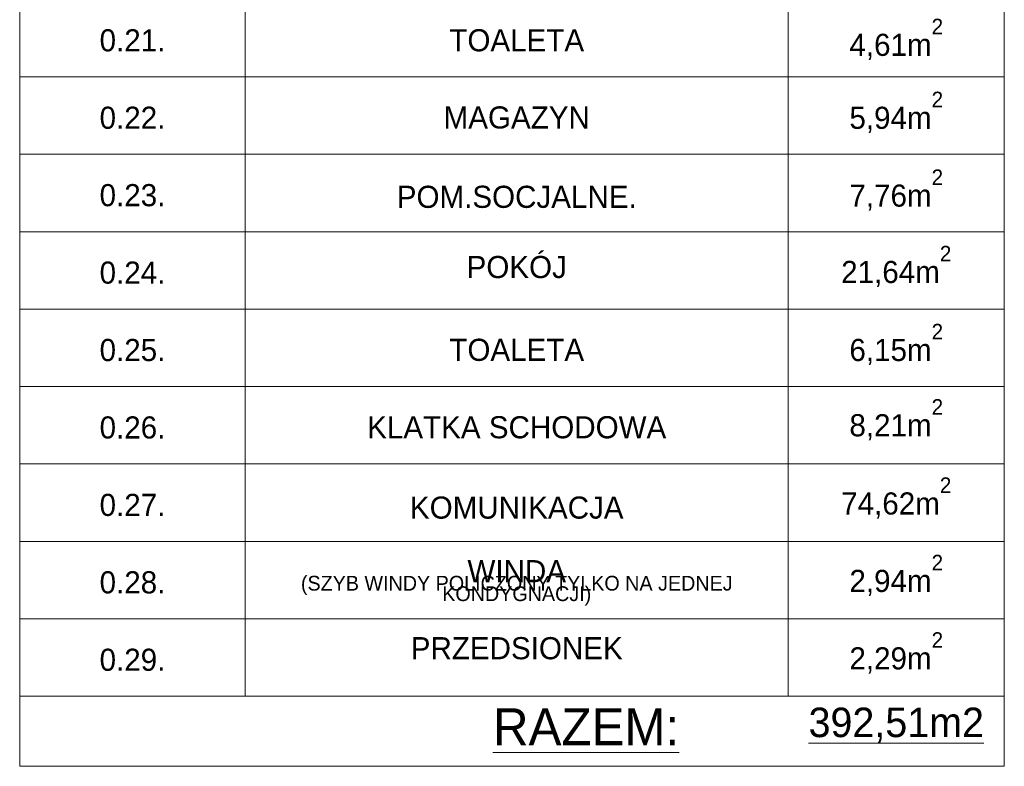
# Model space of a CAD drawing. Header units: metres. Extents: x 7506757 to 756746378, y 5735207 to 582114514.
# Tile 49 of 256: x 7565556 to 7572234, y 5825403 to 5830465. Entities that reach past the tile are written whole.
import ezdxf

# ---------------------------------------------------------------- set-up
doc = ezdxf.new("R2010")
doc.units = ezdxf.units.M
doc.header["$MEASUREMENT"] = 0
for name, color, linetype, lineweight in [('2D - Ogolne46', 7, 'CONTINUOUS', 18), ('m_ociany1', 7, 'CONTINUOUS', 13), ('opis1', 7, 'CONTINUOUS', 13)]:
    doc.layers.add(name, color=color, linetype=linetype, lineweight=lineweight)
doc.styles.add('GENERATED_STYLE_2', font='txt')
doc.styles.add('GENERATED_STYLE_4', font='txt')

msp = doc.modelspace()

# ---------------------------------------------------------------- linework, layer by layer
at = {"layer": 'm_ociany1', "linetype": 'Continuous'}
for p, q in [((7565556, 5841627.3), (7565556, 5825402.6)), ((7567085.7, 5841627.3), (7567085.7, 5825877.3)), ((7570768.3, 5841627.3), (7570768.3, 5825877.3)), ((7572233.7, 5841627.3), (7572233.7, 5825402.6)), ((7565556, 5830077.3), (7572233.7, 5830077.3)), ((7565556, 5830077.3), (7572233.7, 5830077.3)), ((7565556, 5829552.3), (7572233.7, 5829552.3)), ((7565556, 5829027.3), (7572233.7, 5829027.3)), ((7565556, 5828502.3), (7572233.7, 5828502.3)), ((7565556, 5827977.3), (7572233.7, 5827977.3)), ((7565556, 5827452.3), (7572233.7, 5827452.3)), ((7565556, 5826927.3), (7572233.7, 5826927.3)), ((7565556, 5826402.3), (7572233.7, 5826402.3)), ((7565556, 5825877.3), (7572233.7, 5825877.3)), ((7565556, 5825402.6), (7572233.7, 5825402.6))]:
    msp.add_line(p, q, dxfattribs=at)

# ---------------------------------------------------------------- texts
at = {"layer": '2D - Ogolne46', "linetype": 'Continuous', "char_height": 150, "attachment_point": 8, "style": 'GENERATED_STYLE_2'}
for s, insert in [('{4,61m\\A1{\\H0.7x;\\S2^  ;}}', (7571501, 5830191.4)), ('{5,94m\\A1{\\H0.7x;\\S2^  ;}}', (7571501, 5829696.6)), ('{7,76m\\A1{\\H0.7x;\\S2^  ;}}', (7571501, 5829169.3)), ('{21,64m\\A1{\\H0.7x;\\S2^  ;}}', (7571501, 5828651.4)), ('{6,15m\\A1{\\H0.7x;\\S2^  ;}}', (7571501, 5828122.6)), ('{8,21m\\A1{\\H0.7x;\\S2^  ;}}', (7571501, 5827612.2)), ('{74,62m\\A1{\\H0.7x;\\S2^  ;}}', (7571501, 5827081.7)), ('{2,94m\\A1{\\H0.7x;\\S2^  ;}}', (7571501, 5826556.7)), ('{2,29m\\A1{\\H0.7x;\\S2^  ;}}', (7571501, 5826031.7))]:
    msp.add_mtext(s, dxfattribs=dict(at, insert=insert))
at = {"layer": 'opis1', "linetype": 'Continuous'}
for s, insert, char_height, attachment_point, style in [('{0.21.}', (7566320.9, 5830400), 150, 2, 'GENERATED_STYLE_2'), ('{TOALETA}', (7568927, 5830400.2), 150, 2, 'GENERATED_STYLE_2'), ('{0.22.}', (7566320.9, 5829875), 150, 2, 'GENERATED_STYLE_2'), ('{MAGAZYN}', (7568927, 5829876.9), 150, 2, 'GENERATED_STYLE_2'), ('{0.23.}', (7566320.9, 5829350), 150, 2, 'GENERATED_STYLE_2'), ('{POM.SOCJALNE.}', (7568927, 5829338.8), 150, 2, 'GENERATED_STYLE_2'), ('{POKÓJ}', (7568927, 5828862.8), 150, 2, 'GENERATED_STYLE_2'), ('{0.24.}', (7566320.9, 5828825), 150, 2, 'GENERATED_STYLE_2'), ('{0.25.}', (7566320.9, 5828300), 150, 2, 'GENERATED_STYLE_2'), ('{TOALETA}', (7568927, 5828301.4), 150, 2, 'GENERATED_STYLE_2'), ('{0.26.}', (7566320.9, 5827775), 150, 2, 'GENERATED_STYLE_2'), ('{KLATKA SCHODOWA}', (7568927, 5827776.4), 150, 2, 'GENERATED_STYLE_2'), ('{0.27.}', (7566320.9, 5827250), 150, 2, 'GENERATED_STYLE_2'), ('{KOMUNIKACJA}', (7568927, 5827231.7), 150, 2, 'GENERATED_STYLE_2'), ('{0.28.}', (7566320.9, 5826725), 150, 2, 'GENERATED_STYLE_2'), ('{PRZEDSIONEK}', (7568927, 5826278.4), 150, 2, 'GENERATED_STYLE_2'), ('{0.29.}', (7566320.9, 5826200), 150, 2, 'GENERATED_STYLE_2'), ('{\\L392,51m2}', (7571501, 5825800.5), 200, 2, 'GENERATED_STYLE_4'), ('{\\LRAZEM:}', (7568765.9, 5825795.8), 250, 1, 'GENERATED_STYLE_4')]:
    msp.add_mtext(s, dxfattribs=dict(at, insert=insert, char_height=char_height, attachment_point=attachment_point, style=style))
at = {"layer": 'opis1', "linetype": 'Continuous', "insert": (7568927, 5826800.8), "char_height": 150, "width": 3682.591, "attachment_point": 2, "line_spacing_factor": 0.427193, "style": 'GENERATED_STYLE_2'}
msp.add_mtext('{WINDA\\P\\H0.666667x;(SZYB WINDY POLICZONY TYLKO NA JEDNEJ KONDYGNACJI)}', dxfattribs=at)

doc.saveas('drawing.dxf')
